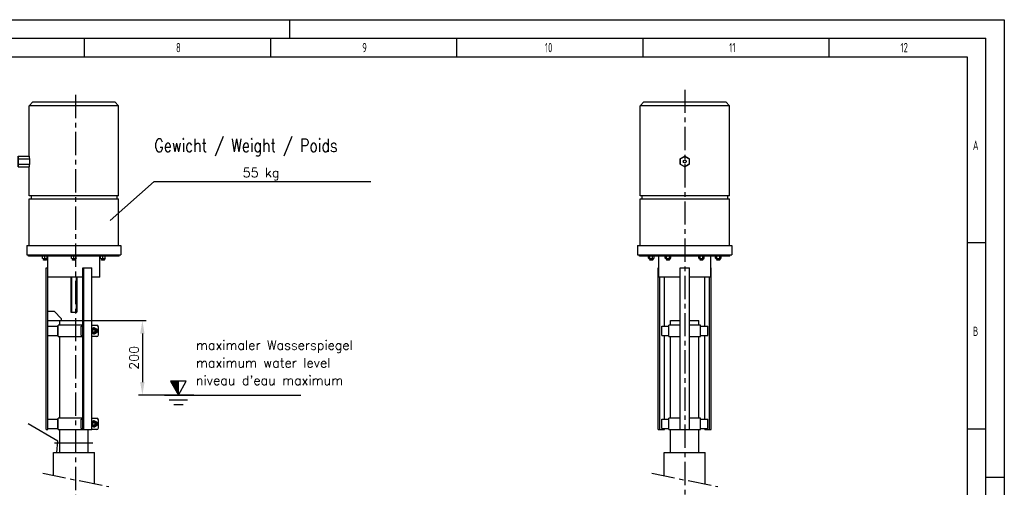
# Model space of a CAD drawing. Header units: millimetres. Extents: x 0 to 5940, y 0 to 4200.
# Tile 45 of 45: x 3296 to 5940, y 2943 to 4200. Entities that reach past the tile are written whole.
import ezdxf

# ---------------------------------------------------------------- set-up
doc = ezdxf.new("R2010")
doc.units = ezdxf.units.MM
doc.header["$LTSCALE"] = 50
doc.linetypes.add('MITTE', pattern=[2, 1.25, -0.25, 0.25, -0.25])
doc.layers.get('0').update_dxf_attribs({"linetype": 'CONTINUOUS'})
doc.layers.get('DEFPOINTS').update_dxf_attribs({"linetype": 'CONTINUOUS'})
for name, color, linetype in [('01-LINIE-025', 1, 'CONTINUOUS'), ('02-LINIE-035', 2, 'CONTINUOUS'), ('03-LINIE-050', 3, 'CONTINUOUS'), ('05-ACHSE', 1, 'MITTE'), ('06-MASSE1', 1, 'CONTINUOUS'), ('10-TEXT-025', 1, 'CONTINUOUS'), ('11-TEXT-035', 2, 'CONTINUOUS'), ('KSB-BLATTRAND', 2, 'CONTINUOUS')]:
    doc.layers.add(name, color=color, linetype=linetype)
doc.styles.add('ACA_NORM', font='ROMANS.SHX')
doc.styles.add('ROMANS', font='romans', dxfattribs={"width": 0.8})
doc.styles.get("Standard").update_dxf_attribs({"font": 'ISOCP.SHX'})
doc.dimstyles.new('1-10', dxfattribs={"dimscale": 10, "dimtxt": 2.5, "dimasz": 3.5, "dimexe": 1, "dimexo": 0, "dimgap": 1, "dimtad": 1, "dimdec": 0, "dimzin": 0, "dimtxsty": 'ACA_NORM', "dimcen": 0, "dimadec": 0, "dimazin": 0, "dimtfac": 2.4, "dimtdec": 0, "dimtmove": 0, "dimatfit": 3, "dimfxl": 1, "dimtolj": 1, "dimtzin": 0, "dimarcsym": 0})

# ---------------------------------------------------------------- blocks, each defined once
blk = doc.blocks.new('Hubmagnet_01')
at = {"layer": '02-LINIE-035'}
for p, q in [((-110, 1087.5), (-120, 1077.5)), ((-110, 1087.5), (110, 1087.5)), ((110, 1087.5), (120, 1077.5)), ((120, 1077.5), (-120, 1077.5)), ((-120, 835.5), (-120, 1077.5)), ((120, 835.5), (120, 1077.5)), ((0, 941.9), (-12.5, 934.7)), ((-12.5, 934.7), (-12, 934.4)), ((-12.5, 934.7), (-12.5, 920.3)), ((-12, 934.4), (0, 941.4)), ((-12, 920.6), (-12, 934.4)), ((0, 941.4), (0, 941.9)), ((12.5, 934.7), (0, 941.9)), ((0, 941.4), (12, 934.4)), ((12.5, 934.7), (12, 934.4)), ((12, 934.4), (12, 920.6)), ((12.5, 920.3), (12.5, 934.7)), ((-12.5, 920.3), (-12, 920.6)), ((-12.5, 920.3), (0, 913.1)), ((0, 913.6), (-12, 920.6)), ((12, 920.6), (0, 913.6)), ((0, 913.1), (12.5, 920.3)), ((0, 913.1), (0, 913.6)), ((12.5, 920.3), (12, 920.6)), ((120, 835.5), (-120, 835.5)), ((-120, 827.5), (120, 827.5)), ((-120, 701.5), (-120, 827.5)), ((-115, 835.5), (-115, 827.5)), ((115, 835.5), (115, 827.5)), ((120, 701.5), (120, 827.5)), ((-126.5, 701.5), (126.5, 701.5)), ((-126.5, 701.5), (-126.5, 676.5)), ((126.5, 701.5), (126.5, 676.5)), ((-126.5, 676.5), (126.5, 676.5)), ((-121.5, 673.5), (-121.5, 676.5)), ((121.5, 673.5), (-121.5, 673.5)), ((-95.8, 673.5), (-97.5, 672.5)), ((-97.5, 667.7), (-97.5, 672.5)), ((-95.8, 666.7), (-97.5, 667.7)), ((-95.8, 666.7), (-84.2, 666.7)), ((-94, 666.7), (-94, 663)), ((-94, 663), (-86, 663)), ((-93.5, 662.5), (-94, 663)), ((-94, 663), (-86, 663)), ((-93.8, 667.7), (-93.8, 672.5)), ((-86.5, 662.5), (-93.5, 662.5)), ((-93.3, 666.7), (-93.3, 663)), ((-86.7, 663), (-86.7, 666.7)), ((-86.5, 662.5), (-86, 663)), ((-86.2, 667.7), (-86.2, 672.5)), ((-86, 666.7), (-86, 663)), ((-84.2, 673.5), (-82.5, 672.5)), ((-84.2, 666.7), (-82.5, 667.7)), ((-82.5, 667.7), (-82.5, 672.5)), ((-69.9, 616.5), (-69.9, 673.5)), ((-50.8, 673.5), (-52.5, 672.5)), ((-52.5, 667.7), (-52.5, 672.5)), ((-50.8, 666.7), (-52.5, 667.7)), ((-50.8, 666.7), (-39.2, 666.7)), ((-49, 666.7), (-49, 663)), ((-49, 663), (-41, 663)), ((-48.5, 662.5), (-49, 663)), ((-49, 663), (-41, 663)), ((-48.8, 667.7), (-48.8, 672.5)), ((-41.5, 662.5), (-48.5, 662.5)), ((-48.3, 666.7), (-48.3, 663)), ((-41.7, 663), (-41.7, 666.7)), ((-41.5, 662.5), (-41, 663)), ((-41.2, 667.7), (-41.2, 672.5)), ((-41, 666.7), (-41, 663)), ((-39.2, 673.5), (-37.5, 672.5)), ((-39.2, 666.7), (-37.5, 667.7)), ((-37.5, 667.7), (-37.5, 672.5)), ((39.2, 673.5), (37.5, 672.5)), ((37.5, 667.7), (37.5, 672.5)), ((39.2, 666.7), (37.5, 667.7)), ((39.2, 666.7), (50.8, 666.7)), ((41, 666.7), (41, 663)), ((41, 663), (49, 663)), ((41.5, 662.5), (41, 663)), ((41, 663), (49, 663)), ((41.2, 667.7), (41.2, 672.5)), ((48.5, 662.5), (41.5, 662.5)), ((41.7, 666.7), (41.7, 663)), ((48.3, 663), (48.3, 666.7)), ((48.5, 662.5), (49, 663)), ((48.8, 667.7), (48.8, 672.5)), ((49, 666.7), (49, 663)), ((50.8, 673.5), (52.5, 672.5)), ((50.8, 666.7), (52.5, 667.7)), ((52.5, 667.7), (52.5, 672.5)), ((69.8, 616.5), (69.8, 673.5)), ((84.2, 673.5), (82.5, 672.5)), ((82.5, 667.7), (82.5, 672.5)), ((84.2, 666.7), (82.5, 667.7)), ((84.2, 666.7), (95.8, 666.7)), ((86, 666.7), (86, 663)), ((86, 663), (94, 663)), ((86.5, 662.5), (86, 663)), ((86, 663), (94, 663)), ((86.2, 667.7), (86.2, 672.5)), ((93.5, 662.5), (86.5, 662.5)), ((86.7, 666.7), (86.7, 663)), ((93.3, 663), (93.3, 666.7)), ((93.5, 662.5), (94, 663)), ((93.8, 667.7), (93.8, 672.5)), ((94, 666.7), (94, 663)), ((95.8, 673.5), (97.5, 672.5)), ((95.8, 666.7), (97.5, 667.7)), ((97.5, 667.7), (97.5, 672.5)), ((121.5, 673.5), (121.5, 676.5)), ((-71.1, 641.5), (-69.9, 641.5)), ((-71.1, 207.5), (-71.1, 641.5)), ((-12.5, 207.5), (-12.5, 641.5)), ((-12.5, 641.5), (12.5, 641.5)), ((12.5, 207.5), (12.5, 641.5)), ((69.8, 641.5), (71.1, 641.5)), ((71.1, 207.5), (71.1, 641.5)), ((-12.5, 616.5), (-69.9, 616.5)), ((-66.7, 207.5), (-66.7, 616.5)), ((-54.2, 485), (-54.2, 616.5)), ((69.8, 616.5), (12.5, 616.5)), ((54.2, 485), (54.2, 616.5)), ((66.7, 207.5), (66.7, 616.5)), ((-61.7, 460), (-61.7, 485)), ((-61.7, 485), (-42.5, 485)), ((-12.5, 487.5), (-42.5, 487.5)), ((-42.5, 457.5), (-42.5, 487.5)), ((-38.1, 500), (-12.5, 500)), ((-38.1, 487.5), (-38.1, 500)), ((12.5, 500), (38.1, 500)), ((42.5, 487.5), (12.5, 487.5)), ((38.1, 487.5), (38.1, 500)), ((42.5, 457.5), (42.5, 487.5)), ((42.5, 485), (61.7, 485)), ((61.7, 460), (61.7, 485)), ((-61.7, 460), (-42.5, 460)), ((-54.2, 235), (-54.2, 460)), ((-42.5, 457.5), (-12.5, 457.5)), ((-38.1, 237.5), (-38.1, 457.5)), ((12.5, 457.5), (42.5, 457.5)), ((38.1, 237.5), (38.1, 457.5)), ((42.5, 460), (61.7, 460)), ((54.2, 235), (54.2, 460)), ((-61.7, 210), (-61.7, 235)), ((-61.7, 235), (-42.5, 235)), ((-12.5, 237.5), (-42.5, 237.5)), ((-42.5, 207.5), (-42.5, 237.5)), ((42.5, 237.5), (12.5, 237.5)), ((42.5, 207.5), (42.5, 237.5)), ((42.5, 235), (61.7, 235)), ((61.7, 210), (61.7, 235)), ((-71.1, 207.5), (-66.7, 207.5)), ((-66.7, 207.5), (-54.2, 207.5)), ((-61.7, 210), (-42.5, 210)), ((-54.2, 207.5), (-54.2, 210)), ((-42.5, 207.5), (-12.5, 207.5)), ((-38.1, 145.8), (-38.1, 207.5)), ((-12.5, 207.5), (12.5, 207.5)), ((12.5, 207.5), (42.5, 207.5)), ((38.1, 145.8), (38.1, 207.5)), ((42.5, 210), (61.7, 210)), ((54.2, 207.5), (54.2, 210)), ((54.2, 207.5), (66.7, 207.5)), ((66.7, 207.5), (71.1, 207.5))]:
    blk.add_line(p, q, dxfattribs=at)
blk.add_circle((0, 927.5), 4, dxfattribs=at)
for points in [[(-93.8, 672.5), (-95.6, 673.6), (-97.5, 672.5)], [(-97.5, 667.7), (-95.6, 666.6), (-93.8, 667.7)], [(-86.2, 672.5), (-90, 673.6), (-93.8, 672.5)], [(-93.8, 667.7), (-90, 666.6), (-86.2, 667.7)], [(-82.5, 672.5), (-84.4, 673.6), (-86.2, 672.5)], [(-86.2, 667.7), (-84.4, 666.6), (-82.5, 667.7)], [(-48.8, 672.5), (-50.6, 673.6), (-52.5, 672.5)], [(-52.5, 667.7), (-50.6, 666.6), (-48.8, 667.7)], [(-41.2, 672.5), (-45, 673.6), (-48.8, 672.5)], [(-48.8, 667.7), (-45, 666.6), (-41.2, 667.7)], [(-37.5, 672.5), (-39.4, 673.6), (-41.2, 672.5)], [(-41.2, 667.7), (-39.4, 666.6), (-37.5, 667.7)], [(41.2, 672.5), (39.4, 673.6), (37.5, 672.5)], [(37.5, 667.7), (39.4, 666.6), (41.2, 667.7)], [(48.8, 672.5), (45, 673.6), (41.2, 672.5)], [(41.2, 667.7), (45, 666.6), (48.8, 667.7)], [(52.5, 672.5), (50.6, 673.6), (48.8, 672.5)], [(48.8, 667.7), (50.6, 666.6), (52.5, 667.7)], [(86.2, 672.5), (84.4, 673.6), (82.5, 672.5)], [(82.5, 667.7), (84.4, 666.6), (86.2, 667.7)], [(93.8, 672.5), (90, 673.6), (86.2, 672.5)], [(86.2, 667.7), (90, 666.6), (93.8, 667.7)], [(97.5, 672.5), (95.6, 673.6), (93.8, 672.5)], [(93.8, 667.7), (95.6, 666.6), (97.5, 667.7)]]:
    blk.add_rational_spline(points, [1, 1.15470053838, 1], degree=2, dxfattribs=at)
blk = doc.blocks.new('Hubmagnet_02')
at = {"layer": '02-LINIE-035'}
for p, q in [((-110, 1087.5), (-120, 1077.5)), ((-110, 1087.5), (110, 1087.5)), ((110, 1087.5), (120, 1077.5)), ((120, 1077.5), (-120, 1077.5)), ((-120, 941.9), (-120, 1077.5)), ((120, 835.5), (120, 1077.5)), ((-150, 941.4), (-149.5, 941.9)), ((-150, 941.4), (-150, 934.4)), ((-149.5, 934.7), (-150, 934.4)), ((-150, 934.4), (-150, 920.6)), ((-149.5, 934.7), (-149.5, 941.9)), ((-149.5, 941.9), (-120, 941.9)), ((-149.5, 920.3), (-149.5, 934.7)), ((-149.5, 934.7), (-119.3, 934.7)), ((-119.3, 934.7), (-119.3, 920.3)), ((-149.5, 920.3), (-150, 920.6)), ((-150, 920.6), (-150, 913.6)), ((-149.5, 913.1), (-150, 913.6)), ((-149.5, 913.1), (-149.5, 920.3)), ((-149.5, 920.3), (-119.3, 920.3)), ((-149.5, 913.1), (-120, 913.1)), ((-120, 835.5), (-120, 913.1)), ((120, 835.5), (-120, 835.5)), ((-120, 827.5), (120, 827.5)), ((-120, 701.5), (-120, 827.5)), ((-115, 835.5), (-115, 827.5)), ((115, 835.5), (115, 827.5)), ((120, 701.5), (120, 827.5)), ((-126.5, 701.5), (126.5, 701.5)), ((-126.5, 701.5), (-126.5, 676.5)), ((126.5, 701.5), (126.5, 676.5)), ((-126.5, 676.5), (126.5, 676.5)), ((-121.5, 673.5), (-121.5, 676.5)), ((121.5, 673.5), (-121.5, 673.5)), ((-83.7, 673.5), (-84.4, 673.1)), ((-84.4, 672.5), (-84.4, 673.1)), ((-84.4, 667.7), (-84.4, 672.5)), ((-84.4, 667.1), (-84.4, 667.7)), ((-83.7, 666.7), (-84.4, 667.1)), ((-83.7, 666.7), (-72.1, 666.7)), ((-81.9, 666.7), (-81.9, 663)), ((-81.9, 663), (-73.9, 663)), ((-81.4, 662.5), (-81.9, 663)), ((-81.9, 663), (-73.9, 663)), ((-74.4, 662.5), (-81.4, 662.5)), ((-81.2, 666.7), (-81.2, 663)), ((-77.9, 667.7), (-77.9, 672.5)), ((-74.7, 663), (-74.7, 666.7)), ((-74.4, 662.5), (-73.9, 663)), ((-73.9, 666.7), (-73.9, 663)), ((-72.1, 673.5), (-71.4, 673.1)), ((-72.1, 666.7), (-71.4, 667.1)), ((-71.4, 673.1), (-71.4, 672.5)), ((-71.4, 667.7), (-71.4, 672.5)), ((-71.4, 667.7), (-71.4, 667.1)), ((-69.8, 641.5), (-69.8, 673.5)), ((-5.8, 673.5), (-6.5, 673.1)), ((-6.5, 672.5), (-6.5, 673.1)), ((-6.5, 667.7), (-6.5, 672.5)), ((-6.5, 667.1), (-6.5, 667.7)), ((-5.8, 666.7), (-6.5, 667.1)), ((-5.8, 666.7), (5.8, 666.7)), ((-4, 666.7), (-4, 663)), ((-4, 663), (4, 663)), ((-3.5, 662.5), (-4, 663)), ((-4, 663), (4, 663)), ((3.5, 662.5), (-3.5, 662.5)), ((-3.3, 666.7), (-3.3, 663)), ((0, 667.7), (0, 672.5)), ((3.3, 663), (3.3, 666.7)), ((3.5, 662.5), (4, 663)), ((4, 666.7), (4, 663)), ((5.8, 673.5), (6.5, 673.1)), ((5.8, 666.7), (6.5, 667.1)), ((6.5, 673.1), (6.5, 672.5)), ((6.5, 667.7), (6.5, 672.5)), ((6.5, 667.7), (6.5, 667.1)), ((69.9, 616.5), (69.9, 673.5)), ((72.1, 673.5), (71.4, 673.1)), ((71.4, 672.5), (71.4, 673.1)), ((71.4, 667.7), (71.4, 672.5)), ((71.4, 667.1), (71.4, 667.7)), ((72.1, 666.7), (71.4, 667.1)), ((72.1, 666.7), (83.7, 666.7)), ((73.9, 666.7), (73.9, 663)), ((73.9, 663), (81.9, 663)), ((74.4, 662.5), (73.9, 663)), ((73.9, 663), (81.9, 663)), ((81.4, 662.5), (74.4, 662.5)), ((74.7, 666.7), (74.7, 663)), ((77.9, 667.7), (77.9, 672.5)), ((81.2, 663), (81.2, 666.7)), ((81.4, 662.5), (81.9, 663)), ((81.9, 666.7), (81.9, 663)), ((83.7, 673.5), (84.4, 673.1)), ((83.7, 666.7), (84.4, 667.1)), ((84.4, 673.1), (84.4, 672.5)), ((84.4, 667.7), (84.4, 672.5)), ((84.4, 667.7), (84.4, 667.1)), ((121.5, 673.5), (121.5, 676.5)), ((-74.8, 641.5), (-69.8, 641.5)), ((-74.8, 207.5), (-74.8, 641.5)), ((-69.8, 207.5), (-69.8, 641.5)), ((24.1, 641.5), (26.6, 641.5)), ((24.1, 207.5), (24.1, 641.5)), ((26.6, 207.5), (26.6, 641.5)), ((26.6, 641.5), (48.3, 641.5)), ((48.3, 207.5), (48.3, 641.5)), ((24.1, 616.5), (-69.8, 616.5)), ((-8, 616.5), (-8, 522.5)), ((-6.8, 616.5), (-6.8, 522.5)), ((6.8, 522.5), (6.8, 616.5)), ((8, 616.5), (8, 522.5)), ((69.9, 616.5), (48.3, 616.5)), ((-69.8, 525), (-52.8, 525)), ((-52.8, 525), (-32.8, 505)), ((-32.8, 500), (-32.8, 505)), ((-8, 522.5), (8, 522.5)), ((-69.8, 500), (-38, 500)), ((-69.8, 485), (-42.8, 485)), ((-42.8, 460), (-42.8, 485)), ((24.1, 487.5), (-42.5, 487.5)), ((-42.5, 457.5), (-42.5, 487.5)), ((-38, 500), (24.1, 500)), ((-38, 487.5), (-38, 500)), ((19.3, 485), (24.1, 485)), ((19.3, 460), (19.3, 485)), ((48.3, 487.5), (61.8, 487.5)), ((65.8, 461.5), (65.8, 483.5)), ((-69.8, 460), (-42.8, 460)), ((-42.5, 457.5), (24.1, 457.5)), ((-38, 237.5), (-38, 457.5)), ((19.3, 460), (24.1, 460)), ((61.8, 457.5), (48.3, 457.5)), ((-69.8, 235), (-42.8, 235)), ((-42.8, 210), (-42.8, 235)), ((24.1, 237.5), (-42.5, 237.5)), ((-42.5, 207.5), (-42.5, 237.5)), ((19.3, 235), (24.1, 235)), ((19.3, 210), (19.3, 235)), ((48.3, 237.5), (61.8, 237.5)), ((65.8, 211.5), (65.8, 233.5)), ((-74.8, 207.5), (-69.8, 207.5)), ((-69.8, 210), (-42.8, 210)), ((-42.5, 207.5), (24.1, 207.5)), ((-38, 145.8), (-38, 207.5)), ((19.3, 210), (24.1, 210)), ((24.1, 207.5), (26.6, 207.5)), ((26.6, 207.5), (48.3, 207.5)), ((38.1, 145.8), (38.1, 207.5)), ((61.8, 207.5), (48.3, 207.5))]:
    blk.add_line(p, q, dxfattribs=at)
for centre, radius in [((53.8, 472.5), 5), ((53.8, 472.5), 4.08), ((53.8, 222.5), 5), ((53.8, 222.5), 4.08)]:
    blk.add_circle(centre, radius, dxfattribs=at)
for centre, radius, start, end in [((53.8, 472.5), 7.3, 220.1151, 139.8849), ((61.8, 483.5), 4, 0, 90), ((53.8, 472.5), 4.1, 140, 50), ((61.8, 461.5), 4, 270, 0), ((53.8, 222.5), 7.3, 220.1151, 139.8849), ((53.8, 222.5), 4.1, 140, 50), ((61.8, 233.5), 4, 0, 90), ((61.8, 211.5), 4, 270, 0)]:
    blk.add_arc(centre, radius, start, end, dxfattribs=at)
for centre, major_axis, start_param, end_param in [((0, 941.9), (-120, 0), 0, 0.104356), ((0, 913.1), (120, 0), 3.037237, 3.141593)]:
    blk.add_ellipse(centre, major_axis=major_axis, ratio=0.57735, start_param=start_param, end_param=end_param, dxfattribs=at)
for points, weights in [([(-77.9, 672.5), (-81.2, 673.6), (-84.4, 672.5)], [1, 1.15470053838, 1]), ([(-84.4, 667.7), (-81.2, 666.6), (-77.9, 667.7)], [1, 1.15470053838, 1]), ([(-71.4, 672.5), (-74.7, 673.6), (-77.9, 672.5)], [1, 1.15470053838, 1]), ([(-77.9, 667.7), (-74.7, 666.6), (-71.4, 667.7)], [1, 1.15470053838, 1]), ([(0, 672.5), (-3.2, 673.6), (-6.5, 672.5)], [1, 1.15470053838, 1]), ([(-6.5, 667.7), (-3.2, 666.6), (0, 667.7)], [1, 1.15470053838, 1]), ([(6.5, 672.5), (3.2, 673.6), (0, 672.5)], [1, 1.15470053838, 1]), ([(0, 667.7), (3.2, 666.6), (6.5, 667.7)], [1, 1.15470053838, 1]), ([(77.9, 672.5), (74.7, 673.6), (71.4, 672.5)], [1, 1.15470053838, 1]), ([(71.4, 667.7), (74.7, 666.6), (77.9, 667.7)], [1, 1.15470053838, 1]), ([(84.4, 672.5), (81.2, 673.6), (77.9, 672.5)], [1, 1.15470053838, 1]), ([(77.9, 667.7), (81.2, 666.6), (84.4, 667.7)], [1, 1.15470053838, 1]), ([(48.3, 478.4), (50.6, 479.9), (53.2, 481.7)], [1.06946675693, 1.10204423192, 1]), ([(53.2, 481.7), (57.4, 479.7), (61.5, 477.6)], [1, 1.15470053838, 1]), ([(61.5, 477.6), (61.8, 473), (62.1, 468.4)], [1, 1.15470053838, 1]), ([(54.4, 463.3), (51.2, 464.9), (48.3, 466.3)], [1, 1.11750951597, 1.05650011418]), ([(62.1, 468.4), (58.3, 465.8), (54.4, 463.3)], [1, 1.15470053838, 1]), ([(48.3, 228.4), (50.6, 229.9), (53.2, 231.7)], [1.06946675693, 1.10204423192, 1]), ([(54.4, 213.3), (51.2, 214.9), (48.3, 216.3)], [1, 1.11750951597, 1.05650011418]), ([(53.2, 231.7), (57.4, 229.7), (61.5, 227.6)], [1, 1.15470053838, 1]), ([(62.1, 218.4), (58.3, 215.8), (54.4, 213.3)], [1, 1.15470053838, 1]), ([(61.5, 227.6), (61.8, 223), (62.1, 218.4)], [1, 1.15470053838, 1])]:
    blk.add_rational_spline(points, weights, degree=2, dxfattribs=at)
blk = doc.blocks.new('Rahmen_A2')
at = {"color": 1, "ltscale": 150}
for p, q in [((0, 420), (594, 420)), ((594, 420), (594, 0)), ((10, 410), (584, 410)), ((584, 410), (584, 5))]:
    blk.add_line(p, q, dxfattribs=at)
at = {"layer": 'KSB-BLATTRAND'}
for p, q in [((402, 420), (402, 415)), ((5, 415), (589, 415)), ((347, 410), (347, 415)), ((397, 410), (397, 415)), ((447, 410), (447, 415)), ((497, 410), (497, 415)), ((547, 410), (547, 415)), ((589, 5), (589, 415)), ((589, 360), (584, 360)), ((589, 310), (584, 310)), ((594, 297), (589, 297))]:
    blk.add_line(p, q, dxfattribs=at)
at = {"layer": 'KSB-BLATTRAND', "width": 0.75}
for s, p in [('8', (371.5625, 411.25)), ('9', (421.5625, 411.25)), ('10', (470.625, 411.25)), ('11', (520.125, 411.25)), ('12', (566.125, 411.25)), ('A', (585.5625, 385)), ('B', (585.5625, 335))]:
    blk.add_text(s, height=2.5, dxfattribs=at).set_placement(p)
blk = doc.blocks.new('*D18')
at = {"layer": '06-MASSE1', "color": 0, "lineweight": -2}
for p, q in [((3465.3, 3391.3), (3635.2, 3391.3)), ((3625.2, 3356.3), (3625.2, 3226.3)), ((3763.5, 3191.3), (3615.2, 3191.3))]:
    blk.add_line(p, q, dxfattribs=at)
at = {"layer": '06-MASSE1', "color": 0}
for points in [[(3619.3, 3356.3), (3631, 3356.3), (3625.2, 3391.3)], [(3619.3, 3226.3), (3631, 3226.3), (3625.2, 3191.3)]]:
    blk.add_solid(points, dxfattribs=at)
at = {"layer": 'DEFPOINTS', "color": 0}
for p in [(3465.3, 3391.3), (3625.2, 3191.3), (3763.5, 3191.3)]:
    blk.add_point(p, dxfattribs=at)
at = {"layer": '06-MASSE1', "color": 0, "insert": (3602.7, 3291.3), "char_height": 25, "attachment_point": 5, "rotation": 90, "style": 'ACA_NORM'}
blk.add_mtext('\\A1;200', dxfattribs=at)

msp = doc.modelspace()

# ---------------------------------------------------------------- linework, layer by layer
at = {"layer": '01-LINIE-025'}
for p, q in [((3539.1, 3660.2), (3656.5, 3765.1)), ((3656.5, 3765.1), (4238.5, 3765.1))]:
    msp.add_line(p, q, dxfattribs=at)
at = {"layer": '02-LINIE-035'}
for p, q in [((3386.2, 3037.1), (3496.2, 3037.1)), ((3386.2, 2975.4), (3386.2, 3037.1)), ((3496.2, 2953.1), (3496.2, 3037.1)), ((5026.8, 3037.1), (5136.8, 3037.1)), ((5026.8, 2974.4), (5026.8, 3037.1)), ((5136.8, 2952.1), (5136.8, 3037.1))]:
    msp.add_line(p, q, dxfattribs=at)
at = {"layer": '03-LINIE-050'}
msp.add_line((3492.2, 3062.2), (3388.8, 3062.2), dxfattribs=at)
msp.add_lwpolyline([(3395.5, 3037.1), (3397.9, 3067.2), (3318.9, 3113.8)], dxfattribs=at)
at = {"layer": '05-ACHSE'}
for p, q in [((3446.2, 2135.7), (3446.2, 4002.7)), ((5081.8, 4011.8), (5081.8, 1921.6)), ((3357.5, 2981.2), (3534.9, 2945.2)), ((4993.1, 2981.2), (5170.5, 2945.2))]:
    msp.add_line(p, q, dxfattribs=at)
at = {"layer": '10-TEXT-025'}
for p, q in [((3700.4, 3228.4), (3721.8, 3191.3)), ((3721.8, 3228.4), (3700.4, 3228.4)), ((3701.1, 3227.1), (3702.4, 3228.4)), ((3701.9, 3225.7), (3704.6, 3228.4)), ((3702.7, 3224.3), (3706.9, 3228.4)), ((3703.6, 3222.9), (3709.1, 3228.4)), ((3704.4, 3221.5), (3711.3, 3228.4)), ((3705.2, 3220.1), (3713.5, 3228.4)), ((3706, 3218.7), (3715.7, 3228.4)), ((3706.8, 3217.3), (3717.9, 3228.4)), ((3707.6, 3215.9), (3720.1, 3228.4)), ((3708.4, 3214.5), (3721.8, 3227.9)), ((3721.8, 3191.3), (3743.2, 3228.4)), ((3743.2, 3228.4), (3721.8, 3228.4)), ((3721.8, 3191.3), (3721.8, 3228.4)), ((3709.2, 3213.1), (3721.8, 3225.7)), ((3710, 3211.7), (3721.8, 3223.5)), ((3710.8, 3210.3), (3721.8, 3221.3)), ((3711.6, 3208.9), (3721.8, 3219)), ((3712.4, 3207.5), (3721.8, 3216.8)), ((3713.3, 3206.1), (3721.8, 3214.6)), ((3714.1, 3204.7), (3721.8, 3212.4)), ((3714.9, 3203.3), (3721.8, 3210.2)), ((3715.7, 3201.9), (3721.8, 3208)), ((3716.5, 3200.5), (3721.8, 3205.8)), ((3717.3, 3199.1), (3721.8, 3203.6)), ((3718.1, 3197.7), (3721.8, 3201.4)), ((3684.3, 3191.3), (4051, 3191.3)), ((3696.8, 3178.8), (3746.8, 3178.8)), ((3718.9, 3196.3), (3721.8, 3199.2)), ((3719.7, 3194.9), (3721.8, 3196.9)), ((3720.5, 3193.5), (3721.8, 3194.7)), ((3721.3, 3192.1), (3721.8, 3192.5)), ((3709.3, 3166.3), (3734.3, 3166.3))]:
    msp.add_line(p, q, dxfattribs=at)

# ---------------------------------------------------------------- block references
at = {"layer": '01-LINIE-025'}
for name, p in [('Hubmagnet_02', (3441.2, 2891.3)), ('Hubmagnet_01', (5081.8, 2891.3))]:
    msp.add_blockref(name, p, dxfattribs=at)
at = {"layer": 'KSB-BLATTRAND', "xscale": 10, "yscale": 10, "zscale": 10}
msp.add_blockref('Rahmen_A2', (0, 0), dxfattribs=at)

# ---------------------------------------------------------------- texts
at = {"layer": '10-TEXT-025', "style": 'ACA_NORM'}
for s, p in [('55 kg', (3894.6, 3776.7)), ('maximaler Wasserspiegel', (3769.1, 3313)), ('maximum water level', (3769.1, 3265.5)), ("niveau d'eau maximum", (3769.1, 3218.3))]:
    msp.add_text(s, height=25, dxfattribs=at).set_placement(p)
at = {"layer": '11-TEXT-035', "style": 'ROMANS', "width": 0.8}
msp.add_text('Gewicht / Weight / Poids', height=35, dxfattribs=at).set_placement((3657.2, 3844.5))

# ---------------------------------------------------------------- dimensions: what is measured, and where the dimension line sits
at = {"layer": '06-MASSE1'}
dim = msp.add_linear_dim(base=(3625.2, 3191.3), p1=(3465.3, 3391.3), p2=(3763.5, 3191.3), angle=90, dimstyle='1-10', dxfattribs=at)
dim.commit()
dim.dimension.update_dxf_attribs({"geometry": '*D18', "text_midpoint": (3602.7, 3291.3)})

doc.saveas('drawing.dxf')
